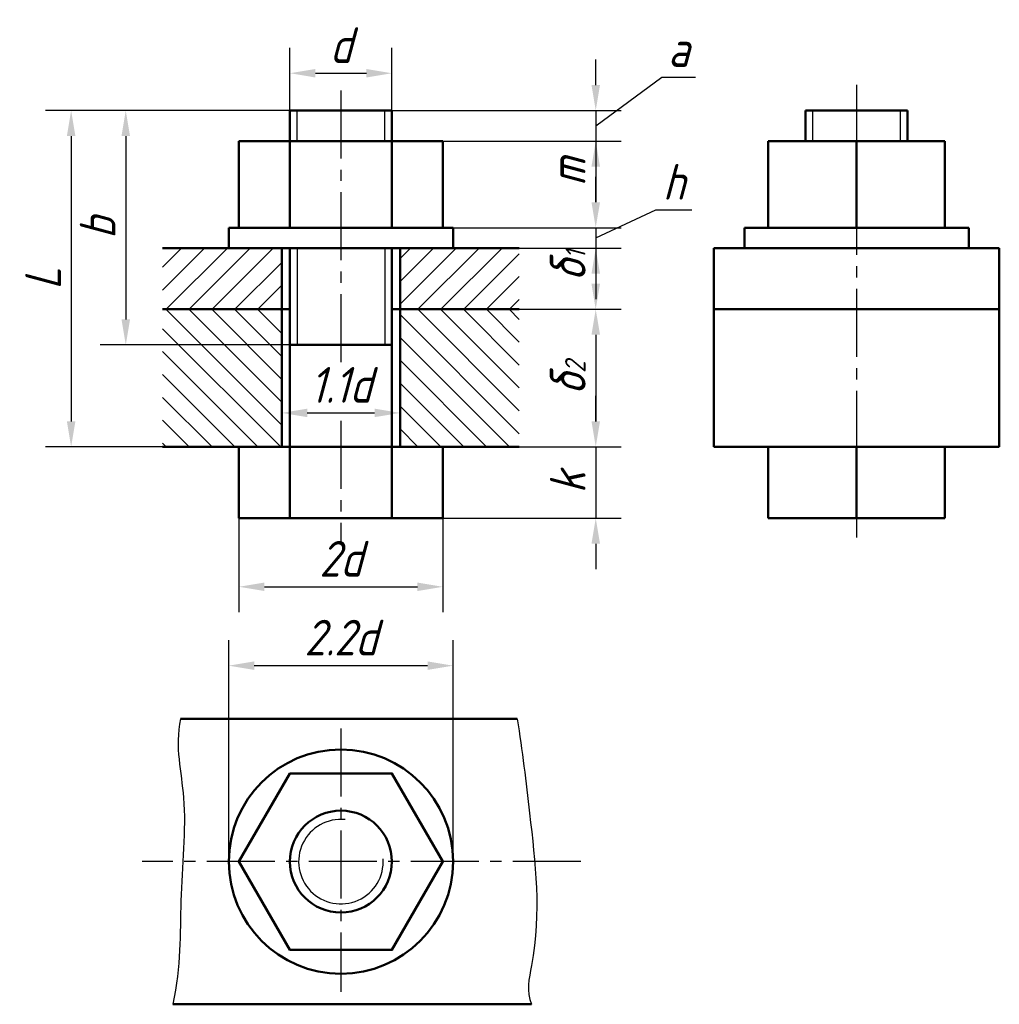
# Model space of a CAD drawing. Header units: millimetres. Extents: x 1108.6 to 1204.7, y 96.3 to 192.9.
import ezdxf

# ---------------------------------------------------------------- set-up
doc = ezdxf.new("R2010")
doc.units = ezdxf.units.MM
doc.header["$LTSCALE"] = 0.7
doc.header["$PDSIZE"] = 5
doc.linetypes.add('CENTER2', pattern=[28.575, 19.05, -3.175, 3.175, -3.175])
for name, color, linetype in [('剖面线层', 7, 'Continuous'), ('尺寸层', 221, 'Continuous'), ('细实线层', 7, 'Continuous')]:
    doc.layers.add(name, color=color, linetype=linetype)
doc.layers.add('点画线层', color=3, linetype='CENTER2', lineweight=25)
doc.layers.add('粗实线层', color=7, linetype='Continuous', lineweight=50)
doc.styles.add('工程字体（斜）', font='gbeitc.shx', dxfattribs={"bigfont": 'gbcbig.shx'})
doc.dimstyles.new('直径加引线', dxfattribs={"dimtxt": 3.5, "dimasz": 2.5, "dimexe": 2.5, "dimexo": 0, "dimgap": 1, "dimtad": 1, "dimtoh": 1, "dimdsep": 46, "dimtxsty": '工程字体（斜）', "dimcen": 0, "dimadec": 0, "dimazin": 0, "dimtfac": 1, "dimtmove": 1, "dimatfit": 3, "dimfxl": 0, "dimarcsym": 0})

# ---------------------------------------------------------------- blocks, each defined once
blk = doc.blocks.new('*D37')
at = {"layer": 'Defpoints', "color": 0, "ltscale": 0.5}
for p in [(1145.096, 187.65), (1135.096, 183.992), (1145.096, 183.992)]:
    blk.add_point(p, dxfattribs=at)
at = {"layer": '尺寸层', "color": 0, "lineweight": -2, "ltscale": 0.5}
for p, q in [((1135.096, 183.992), (1135.096, 190.15)), ((1145.096, 183.992), (1145.096, 190.15)), ((1137.596, 187.65), (1142.596, 187.65))]:
    blk.add_line(p, q, dxfattribs=at)
at = {"layer": '尺寸层', "color": 0, "ltscale": 0.5}
for points in [[(1137.596, 188.066), (1137.596, 187.233), (1135.096, 187.65)], [(1142.596, 188.066), (1142.596, 187.233), (1145.096, 187.65)]]:
    blk.add_solid(points, dxfattribs=at)
at = {"layer": '尺寸层', "color": 0, "ltscale": 0.5, "insert": (1140.096, 190.4), "char_height": 3.5, "attachment_point": 5, "style": '工程字体（斜）'}
blk.add_mtext('d', dxfattribs=at)
blk = doc.blocks.new('*D38')
at = {"layer": 'Defpoints', "color": 0, "ltscale": 0.5}
for p in [(1135.096, 183.992), (1118.988, 160.992), (1135.096, 160.992)]:
    blk.add_point(p, dxfattribs=at)
at = {"layer": '尺寸层', "color": 0, "lineweight": -2, "ltscale": 0.5}
for p, q in [((1135.096, 183.992), (1116.488, 183.992)), ((1118.988, 181.492), (1118.988, 163.492)), ((1135.096, 160.992), (1116.488, 160.992))]:
    blk.add_line(p, q, dxfattribs=at)
at = {"layer": '尺寸层', "color": 0, "ltscale": 0.5}
for points in [[(1118.571, 181.492), (1119.405, 181.492), (1118.988, 183.992)], [(1118.571, 163.492), (1119.405, 163.492), (1118.988, 160.992)]]:
    blk.add_solid(points, dxfattribs=at)
at = {"layer": '尺寸层', "color": 0, "ltscale": 0.5, "insert": (1116.238, 172.492), "char_height": 3.5, "attachment_point": 5, "rotation": 90, "style": '工程字体（斜）'}
blk.add_mtext('b', dxfattribs=at)
blk = doc.blocks.new('*D39')
at = {"layer": 'Defpoints', "color": 0, "ltscale": 0.5}
for p in [(1135.096, 183.992), (1113.629, 150.992), (1122.596, 150.992)]:
    blk.add_point(p, dxfattribs=at)
at = {"layer": '尺寸层', "color": 0, "lineweight": -2, "ltscale": 0.5}
for p, q in [((1135.096, 183.992), (1111.129, 183.992)), ((1113.629, 181.492), (1113.629, 153.492)), ((1122.596, 150.992), (1111.129, 150.992))]:
    blk.add_line(p, q, dxfattribs=at)
at = {"layer": '尺寸层', "color": 0, "ltscale": 0.5}
for points in [[(1113.213, 181.492), (1114.046, 181.492), (1113.629, 183.992)], [(1113.213, 153.492), (1114.046, 153.492), (1113.629, 150.992)]]:
    blk.add_solid(points, dxfattribs=at)
at = {"layer": '尺寸层', "color": 0, "ltscale": 0.5, "insert": (1110.879, 167.492), "char_height": 3.5, "attachment_point": 5, "rotation": 90, "style": '工程字体（斜）'}
blk.add_mtext('L', dxfattribs=at)
blk = doc.blocks.new('*D40')
at = {"layer": 'Defpoints', "color": 0, "ltscale": 0.5}
for p in [(1145.096, 183.992), (1145.096, 180.992), (1165.093, 180.992)]:
    blk.add_point(p, dxfattribs=at)
at = {"layer": '尺寸层', "color": 0, "lineweight": -2, "ltscale": 0.5}
for p, q in [((1165.093, 186.492), (1165.093, 188.992)), ((1165.093, 182.492), (1171.57, 187.276)), ((1171.57, 187.276), (1174.883, 187.276)), ((1145.096, 183.992), (1167.593, 183.992)), ((1165.093, 183.992), (1165.093, 180.992)), ((1165.093, 183.992), (1165.093, 180.992)), ((1145.096, 180.992), (1167.593, 180.992)), ((1165.093, 178.492), (1165.093, 175.992))]:
    blk.add_line(p, q, dxfattribs=at)
at = {"layer": '尺寸层', "color": 0, "ltscale": 0.5}
for points in [[(1164.676, 186.492), (1165.51, 186.492), (1165.093, 183.992)], [(1164.676, 178.492), (1165.51, 178.492), (1165.093, 180.992)]]:
    blk.add_solid(points, dxfattribs=at)
at = {"layer": '尺寸层', "color": 0, "ltscale": 0.5, "insert": (1173.226, 190.026), "char_height": 3.5, "attachment_point": 5, "style": '工程字体（斜）'}
blk.add_mtext('a', dxfattribs=at)
blk = doc.blocks.new('*D41')
at = {"layer": 'Defpoints', "color": 0, "ltscale": 0.5}
for p in [(1145.096, 180.992), (1151.096, 172.492), (1165.093, 172.492)]:
    blk.add_point(p, dxfattribs=at)
at = {"layer": '尺寸层', "color": 0, "lineweight": -2, "ltscale": 0.5}
for p, q in [((1145.096, 180.992), (1167.593, 180.992)), ((1165.093, 180.992), (1165.093, 174.992)), ((1151.096, 172.492), (1167.593, 172.492))]:
    blk.add_line(p, q, dxfattribs=at)
at = {"layer": '尺寸层', "color": 0, "ltscale": 0.5}
blk.add_solid([(1164.676, 174.992), (1165.51, 174.992), (1165.093, 172.492)], dxfattribs=at)
at = {"layer": '尺寸层', "color": 0, "ltscale": 0.5, "insert": (1162.343, 177.992), "char_height": 3.5, "attachment_point": 5, "rotation": 90, "style": '工程字体（斜）'}
blk.add_mtext('m', dxfattribs=at)
blk = doc.blocks.new('_None')
blk = doc.blocks.new('*D42')
at = {"layer": 'Defpoints', "color": 0, "ltscale": 0.5}
for p in [(1151.096, 172.492), (1151.096, 170.492), (1165.093, 170.492)]:
    blk.add_point(p, dxfattribs=at)
at = {"layer": '尺寸层', "color": 0, "lineweight": -2, "ltscale": 0.5}
for p, q in [((1165.093, 174.992), (1165.093, 177.492)), ((1165.093, 171.492), (1170.998, 174.242)), ((1170.998, 174.242), (1174.529, 174.242)), ((1151.096, 172.492), (1167.593, 172.492)), ((1165.093, 172.492), (1165.093, 170.492)), ((1165.093, 172.492), (1165.093, 170.492)), ((1151.096, 170.492), (1167.593, 170.492)), ((1165.093, 167.992), (1165.093, 165.492))]:
    blk.add_line(p, q, dxfattribs=at)
at = {"layer": '尺寸层', "color": 0, "ltscale": 0.5}
for points in [[(1164.676, 174.992), (1165.51, 174.992), (1165.093, 172.492)], [(1164.676, 167.992), (1165.51, 167.992), (1165.093, 170.492)]]:
    blk.add_solid(points, dxfattribs=at)
at = {"layer": '尺寸层', "color": 0, "ltscale": 0.5, "insert": (1172.763, 176.992), "char_height": 3.5, "attachment_point": 5, "style": '工程字体（斜）'}
blk.add_mtext('h', dxfattribs=at)
blk = doc.blocks.new('*D43')
at = {"layer": 'Defpoints', "color": 0, "ltscale": 0.5}
for p in [(1151.096, 170.492), (1157.596, 164.492), (1165.093, 164.492)]:
    blk.add_point(p, dxfattribs=at)
at = {"layer": '尺寸层', "color": 0, "lineweight": -2, "ltscale": 0.5}
for p, q in [((1151.096, 170.492), (1167.593, 170.492)), ((1165.093, 170.492), (1165.093, 166.992)), ((1157.596, 164.492), (1167.593, 164.492))]:
    blk.add_line(p, q, dxfattribs=at)
at = {"layer": '尺寸层', "color": 0, "ltscale": 0.5}
blk.add_solid([(1164.676, 166.992), (1165.51, 166.992), (1165.093, 164.492)], dxfattribs=at)
at = {"layer": '尺寸层', "color": 0, "ltscale": 0.5, "insert": (1162.343, 168.742), "char_height": 3.5, "attachment_point": 5, "rotation": 90, "style": '工程字体（斜）'}
blk.add_mtext('δ{\\H0.5714x;1}', dxfattribs=at)
blk = doc.blocks.new('*D44')
at = {"layer": 'Defpoints', "color": 0, "ltscale": 0.5}
for p in [(1157.596, 164.492), (1157.596, 150.992), (1165.093, 150.992)]:
    blk.add_point(p, dxfattribs=at)
at = {"layer": '尺寸层', "color": 0, "lineweight": -2, "ltscale": 0.5}
for p, q in [((1157.596, 164.492), (1167.593, 164.492)), ((1165.093, 161.992), (1165.093, 153.492)), ((1157.596, 150.992), (1167.593, 150.992))]:
    blk.add_line(p, q, dxfattribs=at)
at = {"layer": '尺寸层', "color": 0, "ltscale": 0.5}
for points in [[(1164.676, 161.992), (1165.51, 161.992), (1165.093, 164.492)], [(1164.676, 153.492), (1165.51, 153.492), (1165.093, 150.992)]]:
    blk.add_solid(points, dxfattribs=at)
at = {"layer": '尺寸层', "color": 0, "ltscale": 0.5, "insert": (1162.343, 157.742), "char_height": 3.5, "attachment_point": 5, "rotation": 90, "style": '工程字体（斜）'}
blk.add_mtext('δ{\\H0.5714x;2}', dxfattribs=at)
blk = doc.blocks.new('*D45')
at = {"layer": 'Defpoints', "color": 0, "ltscale": 0.5}
for p in [(1157.596, 150.992), (1150.096, 143.992), (1165.093, 143.992)]:
    blk.add_point(p, dxfattribs=at)
at = {"layer": '尺寸层', "color": 0, "lineweight": -2, "ltscale": 0.5}
for p, q in [((1165.093, 153.492), (1165.093, 155.992)), ((1157.596, 150.992), (1167.593, 150.992)), ((1165.093, 150.992), (1165.093, 143.992)), ((1150.096, 143.992), (1167.593, 143.992)), ((1165.093, 141.492), (1165.093, 138.992))]:
    blk.add_line(p, q, dxfattribs=at)
at = {"layer": '尺寸层', "color": 0, "ltscale": 0.5}
for points in [[(1164.676, 153.492), (1165.51, 153.492), (1165.093, 150.992)], [(1164.676, 141.492), (1165.51, 141.492), (1165.093, 143.992)]]:
    blk.add_solid(points, dxfattribs=at)
at = {"layer": '尺寸层', "color": 0, "ltscale": 0.5, "insert": (1162.343, 147.492), "char_height": 3.5, "attachment_point": 5, "rotation": 90, "style": '工程字体（斜）'}
blk.add_mtext('k', dxfattribs=at)
blk = doc.blocks.new('*D46')
at = {"layer": 'Defpoints', "color": 0, "ltscale": 0.5}
for p in [(1130.096, 143.992), (1150.096, 143.992), (1150.096, 137.262)]:
    blk.add_point(p, dxfattribs=at)
at = {"layer": '尺寸层', "color": 0, "lineweight": -2, "ltscale": 0.5}
for p, q in [((1130.096, 143.992), (1130.096, 134.762)), ((1150.096, 143.992), (1150.096, 134.762)), ((1132.596, 137.262), (1147.596, 137.262))]:
    blk.add_line(p, q, dxfattribs=at)
at = {"layer": '尺寸层', "color": 0, "ltscale": 0.5}
for points in [[(1132.596, 137.679), (1132.596, 136.845), (1130.096, 137.262)], [(1147.596, 137.679), (1147.596, 136.845), (1150.096, 137.262)]]:
    blk.add_solid(points, dxfattribs=at)
at = {"layer": '尺寸层', "color": 0, "ltscale": 0.5, "insert": (1140.096, 140.012), "char_height": 3.5, "attachment_point": 5, "style": '工程字体（斜）'}
blk.add_mtext('2d', dxfattribs=at)
blk = doc.blocks.new('*D47')
at = {"layer": 'Defpoints', "color": 0, "ltscale": 0.5}
for p in [(1151.096, 129.523), (1129.096, 110.296), (1151.096, 110.296)]:
    blk.add_point(p, dxfattribs=at)
at = {"layer": '尺寸层', "color": 0, "lineweight": -2, "ltscale": 0.5}
for p, q in [((1129.096, 110.296), (1129.096, 132.023)), ((1151.096, 110.296), (1151.096, 132.023)), ((1131.596, 129.523), (1148.596, 129.523))]:
    blk.add_line(p, q, dxfattribs=at)
at = {"layer": '尺寸层', "color": 0, "ltscale": 0.5}
for points in [[(1131.596, 129.939), (1131.596, 129.106), (1129.096, 129.523)], [(1148.596, 129.939), (1148.596, 129.106), (1151.096, 129.523)]]:
    blk.add_solid(points, dxfattribs=at)
at = {"layer": '尺寸层', "color": 0, "ltscale": 0.5, "insert": (1140.096, 132.273), "char_height": 3.5, "attachment_point": 5, "style": '工程字体（斜）'}
blk.add_mtext('2.2d', dxfattribs=at)
blk = doc.blocks.new('*D36')
at = {"layer": 'Defpoints', "color": 0, "ltscale": 0.5}
for p in [(1145.896, 154.322), (1134.296, 150.992), (1145.896, 150.992)]:
    blk.add_point(p, dxfattribs=at)
at = {"layer": '剖面线层', "color": 0, "lineweight": -2, "ltscale": 0.5}
for p, q in [((1134.296, 150.992), (1134.296, 156.822)), ((1145.896, 150.992), (1145.896, 156.822)), ((1136.796, 154.322), (1143.396, 154.322))]:
    blk.add_line(p, q, dxfattribs=at)
at = {"layer": '剖面线层', "color": 0, "ltscale": 0.5}
for points in [[(1136.796, 154.739), (1136.796, 153.906), (1134.296, 154.322)], [(1143.396, 154.739), (1143.396, 153.906), (1145.896, 154.322)]]:
    blk.add_solid(points, dxfattribs=at)
at = {"layer": '剖面线层', "color": 0, "ltscale": 0.5, "insert": (1140.096, 157.072), "char_height": 3.5, "attachment_point": 5, "style": '工程字体（斜）'}
blk.add_mtext('1.1d', dxfattribs=at)
blk = doc.blocks.new('tret')
at = {"layer": '剖面线层', "ltscale": 0.5}
h = blk.add_hatch(dxfattribs=at)
h.set_pattern_fill('ANSI31', color=256, scale=0.5, style=0)
h.set_pattern_definition([(45, (-1153.5503, -149.833), (-1.122532, 1.122532), [])])
h.paths.add_polyline_path([(-19.254, 20.659), (-30.954, 20.659), (-30.954, 14.659), (-19.254, 14.659)])
h.paths.add_polyline_path([(4.046, 20.659), (-7.654, 20.659), (-7.654, 14.659), (4.046, 14.659)])
h = blk.add_hatch(dxfattribs=at)
h.set_pattern_fill('ANSI31', color=256, scale=0.5, angle=90, style=0)
h.set_pattern_definition([(135, (-1153.5503, -149.833), (-1.122532, -1.122532), [])])
h.paths.add_polyline_path([(-19.254, 14.659), (-30.954, 14.659), (-30.954, 1.159), (-19.254, 1.159)])
h.paths.add_polyline_path([(4.046, 14.659), (-7.654, 14.659), (-7.654, 1.159), (4.046, 1.159)])
at = {"layer": '点画线层', "color": 7, "ltscale": 0.5}
for p, q in [((-13.454, 36.134), (-13.454, 8.944)), ((37.133, 36.665), (37.133, -7.737)), ((-13.454, 3.706), (-13.454, -8.292)), ((-13.454, -26.489), (-13.454, -52.316)), ((10.073, -39.537), (-32.95, -39.537))]:
    blk.add_line(p, q, dxfattribs=at)
at = {"layer": '粗实线层', "color": 7, "ltscale": 0.5}
for p, q in [((-18.454, 34.159), (-18.454, 22.659)), ((-18.454, 34.159), (-8.454, 34.159)), ((-8.454, 34.159), (-8.454, 22.659)), ((32.133, 34.159), (32.133, 31.159)), ((32.133, 34.159), (42.133, 34.159)), ((42.133, 34.159), (42.133, 31.159)), ((-13.454, 31.159), (-23.454, 31.159)), ((-23.454, 31.159), (-23.454, 22.659)), ((-13.454, 31.159), (-3.454, 31.159)), ((-3.454, 31.159), (-3.454, 22.659)), ((37.133, 31.159), (28.473, 31.159)), ((28.473, 22.659), (28.473, 31.159)), ((37.133, 31.159), (45.793, 31.159)), ((37.133, 22.659), (37.133, 31.159)), ((45.793, 22.659), (45.793, 31.159)), ((-13.454, 22.659), (-24.454, 22.659)), ((-24.454, 22.659), (-24.454, 20.659)), ((-13.454, 22.659), (-2.454, 22.659)), ((-2.454, 22.659), (-2.454, 20.659)), ((37.133, 22.659), (26.133, 22.659)), ((26.133, 22.659), (26.133, 20.659)), ((37.133, 22.659), (48.133, 22.659)), ((48.133, 22.659), (48.133, 20.659)), ((-30.954, 20.659), (-13.454, 20.659)), ((-19.254, 20.659), (-19.254, 1.159)), ((-18.454, 20.659), (-18.454, -5.841)), ((4.046, 20.659), (-13.454, 20.659)), ((-8.454, 20.659), (-8.454, -5.841)), ((-7.654, 20.659), (-7.654, 1.159)), ((23.133, 20.659), (23.133, 1.159)), ((23.133, 20.659), (37.133, 20.659)), ((51.133, 20.659), (37.133, 20.659)), ((51.133, 20.659), (51.133, 1.159)), ((-18.454, 14.659), (-30.954, 14.659)), ((4.046, 14.659), (-8.454, 14.659)), ((51.133, 14.659), (23.133, 14.659)), ((-18.454, 11.159), (-8.454, 11.159)), ((-30.954, 1.159), (4.046, 1.159)), ((-23.454, 1.159), (-23.454, -5.841)), ((-3.454, 1.159), (-3.454, -5.841)), ((23.133, 1.159), (51.133, 1.159)), ((28.473, 1.159), (28.473, -5.841)), ((37.133, -5.841), (37.133, 1.159)), ((45.793, -5.841), (45.793, 1.159)), ((-23.454, -5.841), (-3.454, -5.841)), ((28.473, -5.841), (45.793, -5.841)), ((3.83, -25.537), (-29.193, -25.537)), ((5.254, -53.537), (-29.96, -53.537))]:
    blk.add_line(p, q, dxfattribs=at)
blk.add_lwpolyline([(-3.454, -39.537), (-8.454, -30.877), (-18.454, -30.877), (-23.454, -39.537), (-18.454, -48.198), (-8.454, -48.198)], close=True, dxfattribs=at)
for radius in [11, 5]:
    blk.add_circle((-13.454, -39.537), radius, dxfattribs=at)
at = {"layer": '细实线层', "color": 7, "ltscale": 0.5}
for p, q in [((-17.754, 31.159), (-17.754, 34.159)), ((-9.154, 31.159), (-9.154, 34.159)), ((32.833, 31.159), (32.833, 34.159)), ((41.433, 31.159), (41.433, 34.159)), ((-17.754, 20.659), (-17.754, 11.159)), ((-9.154, 20.659), (-9.154, 11.159))]:
    blk.add_line(p, q, dxfattribs=at)
blk.add_arc((-13.454, -39.537), 4.147, 84.36318, 3.97803, dxfattribs=at)
for points, knots in [([(-29.193, -25.537), (-29.766, -28.393), (-28.312, -33.365), (-29.409, -43.478), (-29.126, -49.723), (-29.96, -53.537)], [3.583708, 3.583708, 3.583708, 3.583708, 12.106968, 22.242936, 32.00729, 32.00729, 32.00729, 32.00729]), ([(3.83, -25.537), (4.348, -28.644), (5.243, -36.697), (6.355, -45.543), (4.688, -52.276), (5.254, -53.537)], [4.947531, 4.947531, 4.947531, 4.947531, 14.274495, 29.258298, 32.778821, 32.778821, 32.778821, 32.778821])]:
    blk.add_open_spline(points, degree=3, knots=knots, dxfattribs=at)
at = {"layer": '剖面线层', "ltscale": 0.5}
dim = blk.add_linear_dim(base=(-7.654, 4.489), p1=(-19.254, 1.159), p2=(-7.654, 1.159), text='1.1d', dimstyle='直径加引线', override={"dimfxl": 2.5}, dxfattribs=at)
dim.commit()
dim.dimension.update_dxf_attribs({"geometry": '*D36', "text_midpoint": (-13.454, 7.239), "insert": (-1153.55, -149.833)})
at = {"layer": '尺寸层', "color": 7, "ltscale": 0.5}
for base, p1, p2, text, picture, middle in [((-8.454, 37.817), (-18.454, 34.159), (-8.454, 34.159), 'd', '*D37', (-13.454, 40.567)), ((-3.454, -12.571), (-23.454, -5.841), (-3.454, -5.841), '2d', '*D46', (-13.454, -9.821)), ((-2.454, -20.31), (-24.454, -39.537), (-2.454, -39.537), '2.2d', '*D47', (-13.454, -17.56))]:
    dim = blk.add_linear_dim(base=base, p1=p1, p2=p2, text=text, dimstyle='直径加引线', dxfattribs=at)
    dim.commit()
    dim.dimension.update_dxf_attribs({"geometry": picture, "text_midpoint": middle, "insert": (-1153.55, -149.833)})
for base, p1, p2, text, picture, middle in [((11.543, 31.159), (-8.454, 34.159), (-8.454, 31.159), 'a', '*D40', (19.02, 37.443)), ((11.543, 20.659), (-2.454, 22.659), (-2.454, 20.659), 'h', '*D42', (18.447, 24.409))]:
    dim = blk.add_linear_dim(base=base, p1=p1, p2=p2, angle=90, text=text, dimstyle='直径加引线', dxfattribs=at)
    dim.commit()
    dim.dimension.update_dxf_attribs({"geometry": picture, "text_midpoint": middle, "dimtype": 128, "insert": (-1153.55, -149.833)})
for base, p1, p2, text, picture, middle in [((-39.921, 1.159), (-18.454, 34.159), (-30.954, 1.159), 'L', '*D39', (-42.671, 17.659)), ((-34.562, 11.159), (-18.454, 34.159), (-18.454, 11.159), 'b', '*D38', (-37.312, 22.659)), ((11.543, 1.159), (4.046, 14.659), (4.046, 1.159), 'δ{\\H0.5714x;2}', '*D44', (8.793, 7.909)), ((11.543, -5.841), (4.046, 1.159), (-3.454, -5.841), 'k', '*D45', (8.793, -2.341))]:
    dim = blk.add_linear_dim(base=base, p1=p1, p2=p2, angle=90, text=text, dimstyle='直径加引线', dxfattribs=at)
    dim.commit()
    dim.dimension.update_dxf_attribs({"geometry": picture, "text_midpoint": middle, "insert": (-1153.55, -149.833)})
for base, p1, p2, text, picture, middle in [((11.543, 22.659), (-8.454, 31.159), (-2.454, 22.659), 'm', '*D41', (8.793, 28.159)), ((11.543, 14.659), (-2.454, 20.659), (4.046, 14.659), 'δ{\\H0.5714x;1}', '*D43', (8.793, 18.909))]:
    dim = blk.add_linear_dim(base=base, p1=p1, p2=p2, angle=90, text=text, dimstyle='直径加引线', override={"dimblk1": 'None', "dimsah": 1}, dxfattribs=at)
    dim.commit()
    dim.dimension.update_dxf_attribs({"geometry": picture, "text_midpoint": middle, "insert": (-1153.55, -149.833)})

msp = doc.modelspace()

# ---------------------------------------------------------------- block references
at = {"layer": '剖面线层'}
msp.add_blockref('tret', (1153.55, 149.833), dxfattribs=at)

doc.saveas('drawing.dxf')
